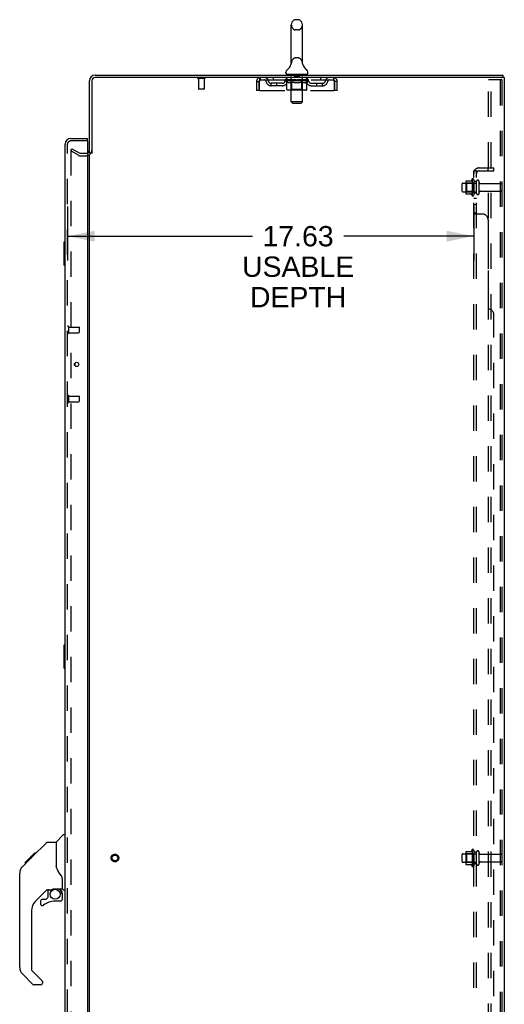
# Model space of a CAD drawing. Header units: inches. Extents: x 0 to 200, y 0 to 129.
# Tile 14 of 17: x 110 to 131, y 41 to 84. Entities that reach past the tile are written whole.
import ezdxf

# ---------------------------------------------------------------- set-up
doc = ezdxf.new("R2010")
doc.units = ezdxf.units.IN
doc.header["$LTSCALE"] = 11
doc.header["$MEASUREMENT"] = 0
doc.linetypes.add('HIDDEN', pattern=[0.2, 0.1, -0.1])
doc.layers.get('0').update_dxf_attribs({"linetype": 'CONTINUOUS'})
for name, color, linetype in [('DEFAULT_2', 8, 'HIDDEN'), ('DIMENSIONS', 7, 'CONTINUOUS'), ('DOOR_ASSEMBLY', 7, 'CONTINUOUS'), ('SUBPANEL', 7, 'CONTINUOUS')]:
    doc.layers.add(name, color=color, linetype=linetype)
doc.styles.get("Standard").update_dxf_attribs({"font": 'arial.ttf'})
doc.dimstyles.new('DIMSTYLE_1', dxfattribs={"dimtxt": 0.882353, "dimasz": 1.176471, "dimexe": 0.09, "dimexo": 0.07, "dimgap": 0.0375, "dimtad": 0, "dimtih": 1, "dimtoh": 1, "dimzin": 4, "dimdsep": 46, "dimtxsty": 'Standard', "dimblk": '_FILLED', "dimblk1": '_FILLED', "dimblk2": '_FILLED', "dimcen": 0.09, "dimadec": 3, "dimazin": 1, "dimtfac": 1, "dimtdec": 3, "dimtofl": 0, "dimtmove": 0, "dimatfit": 3, "dimldrblk": '_FILLED', "dimfxl": 0, "dimtolj": 1, "dimtzin": 4, "dimarcsym": 0})

# ---------------------------------------------------------------- blocks, each defined once
blk = doc.blocks.new('_FILLED')
at = {"color": 0, "linetype": 'ByBlock'}
blk.add_solid([(0, 0), (-1, 0.2), (-1, -0.2)], dxfattribs=at)
blk = doc.blocks.new('*D2')
at = {"layer": 'DIMENSIONS', "color": 2, "linetype": 'Continuous'}
for p, q in [((112.516, 76.096), (112.516, 73.741)), ((130.141, 76.096), (130.141, 73.741)), ((112.516, 74.8), (120.54, 74.8)), ((130.141, 74.8), (124.506, 74.8))]:
    blk.add_line(p, q, dxfattribs=at)
at = {"layer": 'DIMENSIONS', "color": 2, "linetype": 'Continuous', "xscale": 1.1764705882, "yscale": 1.1764705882, "zscale": 1.1764705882, "rotation": 180}
blk.add_blockref('_FILLED', (112.516, 74.8), dxfattribs=at)
at = {"layer": 'DIMENSIONS', "color": 2, "linetype": 'Continuous', "xscale": 1.1764705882, "yscale": 1.1764705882, "zscale": 1.1764705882}
blk.add_blockref('_FILLED', (130.141, 74.8), dxfattribs=at)
at = {"layer": 'DIMENSIONS', "color": 2, "linetype": 'Continuous', "insert": (122.523, 75.241), "char_height": 0.8824, "width": 4.85458, "attachment_point": 2, "line_spacing_factor": 0.9}
blk.add_mtext('17.63\\PUSABLE\\PDEPTH', dxfattribs=at)

msp = doc.modelspace()

# ---------------------------------------------------------------- linework, layer by layer
at = {"color": 7, "linetype": 'Continuous'}
for p, q in [((122.228, 82.317), (122.228, 83.98)), ((122.533, 84.203), (122.406, 84.203)), ((122.711, 82.317), (122.711, 83.98)), ((122.223, 82.273), (122.222, 82.272)), ((122.227, 82.289), (122.226, 82.288)), ((122.226, 82.289), (122.226, 82.288)), ((122.226, 82.288), (122.226, 82.287)), ((122.226, 82.287), (122.226, 82.286)), ((122.226, 82.287), (122.226, 82.286)), ((122.228, 82.296), (122.227, 82.295)), ((122.227, 82.296), (122.227, 82.295)), ((122.227, 82.295), (122.227, 82.294)), ((122.227, 82.295), (122.227, 82.294)), ((122.227, 82.294), (122.227, 82.293)), ((122.227, 82.293), (122.227, 82.293)), ((122.227, 82.293), (122.227, 82.292)), ((122.227, 82.292), (122.227, 82.291)), ((122.227, 82.292), (122.227, 82.291)), ((122.227, 82.291), (122.227, 82.29)), ((122.227, 82.291), (122.227, 82.29)), ((122.227, 82.29), (122.227, 82.289)), ((122.228, 82.312), (122.228, 82.317)), ((122.228, 82.312), (122.228, 82.311)), ((122.228, 82.312), (122.228, 82.31)), ((122.228, 82.311), (122.228, 82.31)), ((122.228, 82.31), (122.228, 82.31)), ((122.228, 82.31), (122.228, 82.309)), ((122.228, 82.309), (122.228, 82.308)), ((122.228, 82.309), (122.228, 82.308)), ((122.228, 82.308), (122.228, 82.307)), ((122.228, 82.308), (122.228, 82.307)), ((122.228, 82.307), (122.228, 82.306)), ((122.228, 82.306), (122.228, 82.305)), ((122.228, 82.305), (122.228, 82.304)), ((122.228, 82.305), (122.228, 82.304)), ((122.228, 82.304), (122.228, 82.303)), ((122.228, 82.303), (122.228, 82.302)), ((122.228, 82.303), (122.228, 82.302)), ((122.228, 82.302), (122.228, 82.301)), ((122.228, 82.301), (122.228, 82.3)), ((122.228, 82.301), (122.228, 82.3)), ((122.228, 82.3), (122.228, 82.299)), ((122.228, 82.299), (122.228, 82.299)), ((122.228, 82.299), (122.228, 82.298)), ((122.228, 82.298), (122.228, 82.297)), ((122.228, 82.298), (122.228, 82.297)), ((122.228, 82.297), (122.228, 82.296)), ((122.711, 82.317), (122.711, 82.312)), ((122.711, 82.311), (122.711, 82.312)), ((122.711, 82.312), (122.711, 82.312)), ((122.711, 82.305), (122.711, 82.306)), ((122.711, 82.306), (122.711, 82.306)), ((122.711, 82.304), (122.711, 82.305)), ((122.711, 82.303), (122.711, 82.304)), ((122.711, 82.304), (122.711, 82.304)), ((122.711, 82.302), (122.711, 82.303)), ((122.711, 82.303), (122.711, 82.303)), ((122.711, 82.301), (122.711, 82.302)), ((122.712, 82.3), (122.711, 82.301)), ((122.711, 82.301), (122.711, 82.301)), ((122.712, 82.3), (122.712, 82.3)), ((122.712, 82.299), (122.712, 82.3)), ((122.712, 82.298), (122.712, 82.299)), ((122.712, 82.298), (122.712, 82.299)), ((122.712, 82.297), (122.712, 82.298)), ((122.712, 82.296), (122.712, 82.297)), ((122.712, 82.295), (122.712, 82.296)), ((122.712, 82.296), (122.712, 82.296)), ((122.712, 82.294), (122.712, 82.295)), ((122.712, 82.293), (122.712, 82.294)), ((122.712, 82.293), (122.712, 82.294)), ((122.712, 82.292), (122.712, 82.293)), ((122.713, 82.291), (122.712, 82.292)), ((122.713, 82.29), (122.713, 82.291)), ((122.713, 82.29), (122.713, 82.291)), ((122.713, 82.289), (122.713, 82.29)), ((122.713, 82.288), (122.713, 82.289)), ((122.713, 82.287), (122.713, 82.288)), ((122.713, 82.286), (122.713, 82.287)), ((122.713, 82.287), (122.713, 82.287)), ((122.717, 82.272), (122.717, 82.273)), ((121.995, 81.885), (121.995, 81.922)), ((122.032, 81.825), (122.032, 81.795)), ((122.907, 81.825), (122.032, 81.825)), ((122.907, 81.825), (122.907, 81.795)), ((122.945, 81.885), (122.945, 81.922)), ((131.413, 81.691), (131.38, 81.691)), ((131.418, 81.691), (131.418, 81.795)), ((113.574, 78.399), (113.47, 78.399))]:
    msp.add_line(p, q, dxfattribs=at)
at = {"color": 3, "linetype": 'Continuous'}
for p, q in [((113.716, 81.795), (131.418, 81.795)), ((131.38, 81.691), (113.716, 81.691)), ((131.47, 81.691), (131.413, 81.691)), ((131.47, 81.691), (131.47, 13.899)), ((113.47, 78.399), (113.47, 81.548)), ((113.574, 81.548), (113.574, 78.387)), ((113.47, 17.243), (113.47, 78.347))]:
    msp.add_line(p, q, dxfattribs=at)
at = {"color": 7, "linetype": 'Continuous'}
for points in [[(122.711, 82.307), (122.711, 82.307), (122.711, 82.308), (122.711, 82.309), (122.711, 82.309), (122.711, 82.31), (122.711, 82.311), (122.711, 82.311)], [(122.711, 82.308), (122.711, 82.309), (122.711, 82.309), (122.711, 82.31), (122.711, 82.311), (122.711, 82.311)], [(122.711, 82.306), (122.711, 82.307), (122.711, 82.307)]]:
    msp.add_lwpolyline(points, dxfattribs=at)
for centre, radius, start, end in [((122.47, 83.98), 0.241, 123.1848, 180), ((122.406, 84.078), 0.125, 90, 123.1848), ((122.533, 84.078), 0.125, 56.8152, 90), ((122.47, 83.98), 0.241, 0, 56.8152), ((121.746, 82.423), 0.5, 306.7414, 344.6791), ((123.194, 82.423), 0.5, 195.3209, 233.2586), ((122.12, 81.922), 0.125, 126.7414, 180), ((122.055, 81.885), 0.06, 180, 270), ((122.885, 81.885), 0.06, 270, 360), ((122.82, 81.922), 0.125, 0, 53.2586)]:
    msp.add_arc(centre, radius, start, end, dxfattribs=at)
at = {"color": 3, "linetype": 'Continuous'}
for centre, radius, start, end in [((113.716, 81.548), 0.246, 90, 180), ((113.716, 81.548), 0.142, 90, 180), ((113.327, 78.541), 0.142, 296.4703, 360)]:
    msp.add_arc(centre, radius, start, end, dxfattribs=at)
at = {"layer": 'DEFAULT_2', "color": 8, "linetype": 'HIDDEN'}
for p, q in [((122.533, 83.758), (122.406, 83.758)), ((122.533, 82.54), (122.406, 82.54)), ((122.222, 82.272), (122.222, 82.272)), ((122.222, 82.272), (122.222, 82.272)), ((122.222, 82.272), (122.222, 82.272)), ((122.222, 82.272), (122.222, 82.272)), ((122.223, 82.273), (122.223, 82.273)), ((122.717, 82.272), (122.717, 82.272)), ((120.887, 81.587), (120.887, 81.691)), ((121.438, 81.691), (121.438, 81.587)), ((122.032, 81.587), (122.032, 81.691)), ((122.212, 81.825), (122.212, 81.795)), ((122.221, 80.635), (122.221, 81.795)), ((122.365, 81.815), (122.365, 81.735)), ((122.565, 81.725), (122.375, 81.725)), ((122.575, 81.815), (122.575, 81.735)), ((122.719, 80.635), (122.719, 81.795)), ((122.727, 81.825), (122.727, 81.795)), ((122.907, 81.587), (122.907, 81.691)), ((123.501, 81.691), (123.501, 81.587)), ((124.053, 81.691), (124.053, 81.587)), ((118.466, 81.648), (118.182, 81.648)), ((118.2, 81.648), (118.2, 81.201)), ((118.448, 81.648), (118.448, 81.201)), ((120.72, 81.524), (120.72, 81.128)), ((120.72, 81.524), (120.824, 81.524)), ((120.824, 81.524), (120.824, 81.128)), ((120.854, 81.128), (120.854, 81.524)), ((120.887, 81.587), (124.053, 81.587)), ((121.355, 81.336), (121.355, 81.44)), ((121.838, 81.44), (121.355, 81.44)), ((121.838, 81.336), (121.355, 81.336)), ((121.605, 81.336), (121.605, 81.44)), ((121.964, 81.581), (121.964, 81.585)), ((122.061, 81.584), (121.964, 81.585)), ((121.964, 81.549), (121.964, 81.581)), ((121.964, 81.581), (122.208, 81.581)), ((122.041, 81.495), (121.964, 81.549)), ((122.976, 81.549), (121.964, 81.549)), ((121.971, 81.581), (121.971, 81.587)), ((121.978, 81.579), (121.978, 81.581)), ((121.978, 81.579), (122.961, 81.579)), ((121.985, 81.579), (121.985, 81.581)), ((121.986, 81.579), (121.986, 81.581)), ((121.994, 81.581), (121.994, 81.587)), ((122.007, 81.579), (122.007, 81.581)), ((122.009, 81.579), (122.009, 81.581)), ((122.031, 81.581), (122.031, 81.587)), ((122.041, 81.17), (122.041, 81.495)), ((122.041, 81.495), (122.053, 81.487)), ((122.043, 81.579), (122.043, 81.581)), ((122.045, 81.579), (122.045, 81.581)), ((122.065, 81.48), (122.053, 81.487)), ((122.061, 81.581), (122.061, 81.584)), ((122.076, 81.473), (122.065, 81.48)), ((122.088, 81.468), (122.076, 81.474)), ((122.082, 81.581), (122.082, 81.587)), ((122.083, 81.579), (122.083, 81.581)), ((122.084, 81.579), (122.084, 81.581)), ((122.086, 81.579), (122.086, 81.581)), ((122.099, 81.464), (122.088, 81.468)), ((122.092, 81.579), (122.092, 81.581)), ((122.092, 81.579), (122.092, 81.581)), ((122.095, 81.579), (122.095, 81.581)), ((122.097, 81.579), (122.097, 81.582)), ((122.111, 81.46), (122.099, 81.464)), ((122.101, 81.579), (122.101, 81.581)), ((122.186, 81.46), (122.111, 81.46)), ((122.112, 81.579), (122.112, 81.581)), ((122.127, 81.579), (122.127, 81.583)), ((122.127, 81.579), (122.127, 81.581)), ((122.143, 81.579), (122.143, 81.581)), ((122.143, 81.579), (122.143, 81.581)), ((122.144, 81.581), (122.144, 81.587)), ((122.152, 81.579), (122.152, 81.581)), ((122.155, 81.579), (122.155, 81.581)), ((122.163, 81.579), (122.163, 81.581)), ((122.172, 81.579), (122.172, 81.584)), ((122.184, 81.579), (122.184, 81.581)), ((122.186, 81.46), (122.197, 81.464)), ((122.187, 81.579), (122.187, 81.581)), ((122.208, 81.468), (122.197, 81.464)), ((122.208, 81.579), (122.208, 81.581)), ((122.22, 81.473), (122.208, 81.468)), ((122.262, 81.581), (122.212, 81.581)), ((122.217, 81.581), (122.217, 81.587)), ((122.22, 81.172), (122.22, 81.547)), ((122.231, 81.48), (122.22, 81.473)), ((122.222, 81.579), (122.222, 81.581)), ((122.226, 81.579), (122.226, 81.581)), ((122.231, 81.579), (122.231, 81.585)), ((122.243, 81.487), (122.231, 81.48)), ((122.234, 81.579), (122.234, 81.581)), ((122.243, 81.579), (122.243, 81.581)), ((122.255, 81.495), (122.243, 81.487)), ((122.255, 81.17), (122.255, 81.495)), ((122.255, 81.495), (122.278, 81.487)), ((122.262, 81.579), (122.262, 81.581)), ((122.322, 81.581), (122.275, 81.581)), ((122.301, 81.48), (122.278, 81.487)), ((122.291, 81.579), (122.291, 81.581)), ((122.297, 81.581), (122.297, 81.587)), ((122.3, 81.579), (122.3, 81.581)), ((122.301, 81.579), (122.301, 81.586)), ((122.324, 81.474), (122.301, 81.48)), ((122.304, 81.579), (122.304, 81.581)), ((122.31, 81.579), (122.31, 81.581)), ((122.322, 81.579), (122.322, 81.581)), ((122.346, 81.468), (122.323, 81.474)), ((122.386, 81.581), (122.343, 81.581)), ((122.368, 81.464), (122.346, 81.468)), ((122.353, 81.579), (122.353, 81.581)), ((122.391, 81.46), (122.368, 81.464)), ((122.378, 81.581), (122.47, 81.587)), ((122.382, 81.581), (122.382, 81.587)), ((122.382, 81.586), (122.382, 81.587)), ((122.382, 81.581), (122.382, 81.586)), ((122.382, 81.579), (122.382, 81.581)), ((122.385, 81.579), (122.385, 81.581)), ((122.386, 81.579), (122.386, 81.581)), ((122.386, 81.579), (122.386, 81.581)), ((122.549, 81.46), (122.391, 81.46)), ((122.453, 81.581), (122.415, 81.581)), ((122.419, 81.579), (122.419, 81.581)), ((122.453, 81.579), (122.453, 81.581)), ((122.468, 81.581), (122.468, 81.581)), ((122.468, 81.579), (122.468, 81.581)), ((122.468, 81.579), (122.468, 81.581)), ((122.47, 81.581), (122.47, 81.587)), ((122.47, 81.587), (122.561, 81.581)), ((122.472, 81.579), (122.472, 81.581)), ((122.472, 81.579), (122.472, 81.581)), ((122.472, 81.581), (122.472, 81.581)), ((122.486, 81.579), (122.486, 81.581)), ((122.486, 81.581), (122.525, 81.581)), ((122.52, 81.579), (122.52, 81.581)), ((122.549, 81.46), (122.571, 81.464)), ((122.553, 81.579), (122.553, 81.581)), ((122.553, 81.579), (122.553, 81.581)), ((122.553, 81.581), (122.597, 81.581)), ((122.554, 81.579), (122.554, 81.581)), ((122.557, 81.586), (122.558, 81.587)), ((122.557, 81.581), (122.557, 81.586)), ((122.557, 81.579), (122.557, 81.581)), ((122.558, 81.581), (122.558, 81.587)), ((122.593, 81.468), (122.571, 81.464)), ((122.586, 81.579), (122.586, 81.581)), ((122.615, 81.473), (122.593, 81.468)), ((122.637, 81.479), (122.615, 81.473)), ((122.618, 81.579), (122.618, 81.581)), ((122.618, 81.581), (122.665, 81.581)), ((122.63, 81.579), (122.63, 81.581)), ((122.636, 81.579), (122.636, 81.581)), ((122.66, 81.486), (122.637, 81.479)), ((122.638, 81.579), (122.638, 81.586)), ((122.64, 81.579), (122.64, 81.581)), ((122.643, 81.581), (122.643, 81.587)), ((122.649, 81.579), (122.649, 81.581)), ((122.683, 81.494), (122.66, 81.486)), ((122.677, 81.579), (122.677, 81.581)), ((122.677, 81.581), (122.727, 81.581)), ((122.683, 81.17), (122.683, 81.494)), ((122.683, 81.494), (122.694, 81.486)), ((122.705, 81.479), (122.694, 81.486)), ((122.697, 81.579), (122.697, 81.581)), ((122.716, 81.473), (122.705, 81.48)), ((122.706, 81.579), (122.706, 81.581)), ((122.709, 81.579), (122.709, 81.585)), ((122.714, 81.579), (122.714, 81.581)), ((122.727, 81.468), (122.716, 81.474)), ((122.717, 81.579), (122.717, 81.581)), ((122.72, 81.172), (122.72, 81.547)), ((122.723, 81.581), (122.723, 81.587)), ((122.738, 81.464), (122.727, 81.468)), ((122.731, 81.579), (122.731, 81.581)), ((122.731, 81.581), (122.892, 81.581)), ((122.748, 81.46), (122.738, 81.464)), ((122.831, 81.46), (122.748, 81.46)), ((122.753, 81.579), (122.753, 81.581)), ((122.755, 81.579), (122.755, 81.581)), ((122.768, 81.579), (122.768, 81.584)), ((122.777, 81.579), (122.777, 81.581)), ((122.784, 81.579), (122.784, 81.581)), ((122.787, 81.579), (122.787, 81.581)), ((122.795, 81.581), (122.795, 81.587)), ((122.796, 81.579), (122.796, 81.581)), ((122.796, 81.579), (122.796, 81.581)), ((122.813, 81.579), (122.813, 81.583)), ((122.813, 81.579), (122.813, 81.581)), ((122.827, 81.579), (122.827, 81.581)), ((122.831, 81.46), (122.842, 81.464)), ((122.839, 81.579), (122.839, 81.581)), ((122.842, 81.579), (122.842, 81.582)), ((122.853, 81.468), (122.842, 81.464)), ((122.845, 81.579), (122.845, 81.581)), ((122.848, 81.579), (122.848, 81.581)), ((122.848, 81.579), (122.848, 81.581)), ((122.853, 81.579), (122.853, 81.581)), ((122.864, 81.473), (122.853, 81.468)), ((122.856, 81.579), (122.856, 81.581)), ((122.856, 81.579), (122.856, 81.581)), ((122.857, 81.581), (122.857, 81.587)), ((122.874, 81.479), (122.863, 81.473)), ((122.885, 81.486), (122.874, 81.479)), ((122.897, 81.494), (122.885, 81.486)), ((122.894, 81.579), (122.894, 81.581)), ((122.897, 81.579), (122.897, 81.581)), ((122.897, 81.494), (122.976, 81.549)), ((122.897, 81.17), (122.897, 81.494)), ((122.908, 81.581), (122.908, 81.587)), ((122.931, 81.579), (122.931, 81.581)), ((122.932, 81.579), (122.932, 81.581)), ((122.945, 81.581), (122.945, 81.587)), ((122.953, 81.579), (122.953, 81.581)), ((122.954, 81.579), (122.954, 81.581)), ((122.961, 81.579), (122.961, 81.581)), ((122.968, 81.581), (122.968, 81.587)), ((122.976, 81.549), (122.976, 81.587)), ((123.101, 81.44), (123.584, 81.44)), ((123.101, 81.336), (123.584, 81.336)), ((123.334, 81.336), (123.334, 81.44)), ((123.584, 81.336), (123.584, 81.44)), ((124.086, 81.524), (124.086, 81.128)), ((124.116, 81.128), (124.116, 81.524)), ((124.22, 81.524), (124.116, 81.524)), ((124.22, 81.128), (124.22, 81.524)), ((130.79, 13.982), (130.79, 81.607)), ((130.79, 81.607), (131.271, 81.607)), ((130.894, 13.982), (130.894, 81.607)), ((131.271, 81.607), (131.345, 81.607)), ((131.292, 81.577), (131.292, 14.012)), ((131.366, 81.577), (131.366, 14.012)), ((118.438, 81.191), (118.21, 81.191)), ((120.824, 81.128), (120.72, 81.128)), ((120.854, 81.128), (124.086, 81.128)), ((122.862, 81.14), (122.075, 81.14)), ((122.22, 81.172), (122.188, 81.14)), ((122.72, 81.172), (122.22, 81.172)), ((122.666, 81.14), (122.668, 81.14)), ((122.672, 81.142), (122.674, 81.144)), ((122.674, 81.144), (122.675, 81.146)), ((122.72, 81.172), (122.752, 81.14)), ((124.22, 81.128), (124.116, 81.128)), ((122.281, 80.575), (122.221, 80.635)), ((122.719, 80.635), (122.221, 80.635)), ((122.281, 80.575), (122.659, 80.575)), ((122.659, 80.575), (122.719, 80.635)), ((112.709, 78.599), (112.657, 78.509)), ((112.657, 78.529), (112.657, 17.06)), ((112.997, 78.313), (112.657, 78.509)), ((112.709, 78.599), (113.049, 78.403)), ((113.065, 78.399), (113.327, 78.399)), ((113.065, 78.295), (113.327, 78.295)), ((129.641, 76.762), (129.641, 77.077)), ((129.671, 77.107), (130.266, 77.107)), ((129.805, 77.175), (129.805, 76.664)), ((129.825, 77.103), (129.805, 77.123)), ((129.815, 77.197), (130.043, 77.197)), ((129.825, 77.103), (129.825, 76.736)), ((130.121, 77.103), (129.825, 77.103)), ((130.071, 77.275), (130.071, 76.564)), ((130.121, 77.103), (130.141, 77.123)), ((130.121, 77.103), (130.121, 76.736)), ((130.141, 77.254), (130.141, 76.585)), ((130.266, 76.662), (130.266, 77.177)), ((130.376, 76.662), (130.376, 77.177)), ((130.438, 77.085), (131.336, 77.085)), ((129.671, 76.732), (130.266, 76.732)), ((129.825, 76.736), (129.805, 76.716)), ((129.815, 76.642), (130.043, 76.642)), ((130.121, 76.736), (129.825, 76.736)), ((130.121, 76.736), (130.141, 76.716)), ((130.438, 76.755), (131.336, 76.755)), ((129.641, 47.637), (129.641, 47.952)), ((129.671, 47.982), (130.266, 47.982)), ((129.805, 48.05), (129.805, 47.539)), ((129.825, 47.978), (129.805, 47.998)), ((129.815, 48.072), (130.043, 48.072)), ((130.121, 47.978), (129.825, 47.978)), ((129.825, 47.978), (129.825, 47.611)), ((130.071, 48.15), (130.071, 47.439)), ((130.121, 47.978), (130.141, 47.998)), ((130.121, 47.978), (130.121, 47.611)), ((130.141, 48.129), (130.141, 47.46)), ((130.266, 47.537), (130.266, 48.052)), ((130.376, 47.537), (130.376, 48.052)), ((130.438, 47.96), (131.336, 47.96)), ((129.671, 47.607), (130.266, 47.607)), ((129.825, 47.611), (129.805, 47.591)), ((129.815, 47.517), (130.043, 47.517)), ((130.121, 47.611), (129.825, 47.611)), ((130.121, 47.611), (130.141, 47.591)), ((130.438, 47.63), (131.336, 47.63))]:
    msp.add_line(p, q, dxfattribs=at)
for points in [[(120.854, 81.524), (120.856, 81.542), (120.858, 81.561), (120.861, 81.579), (120.863, 81.596), (120.866, 81.612), (120.868, 81.628), (120.87, 81.642), (120.873, 81.654), (120.875, 81.665), (120.877, 81.674), (120.88, 81.681), (120.882, 81.686), (120.884, 81.689), (120.887, 81.691)], [(124.053, 81.691), (124.055, 81.689), (124.057, 81.686), (124.06, 81.681), (124.062, 81.674), (124.065, 81.665), (124.067, 81.654), (124.069, 81.642), (124.072, 81.628), (124.074, 81.612), (124.076, 81.596), (124.079, 81.579), (124.081, 81.561), (124.083, 81.542), (124.086, 81.524)], [(120.854, 81.524), (120.856, 81.531), (120.858, 81.538), (120.861, 81.544), (120.863, 81.551), (120.866, 81.557), (120.868, 81.563), (120.87, 81.568), (120.873, 81.573), (120.875, 81.577), (120.877, 81.58), (120.88, 81.583), (120.882, 81.585), (120.884, 81.586), (120.887, 81.587)], [(124.053, 81.587), (124.055, 81.586), (124.057, 81.585), (124.06, 81.583), (124.062, 81.58), (124.065, 81.577), (124.067, 81.573), (124.069, 81.568), (124.072, 81.563), (124.074, 81.557), (124.076, 81.551), (124.079, 81.544), (124.081, 81.538), (124.083, 81.531), (124.086, 81.524)], [(131.286, 81.598), (131.282, 81.603), (131.277, 81.606), (131.271, 81.607)], [(131.286, 81.598), (131.289, 81.592), (131.291, 81.585), (131.292, 81.577)], [(131.359, 81.598), (131.355, 81.603), (131.35, 81.606), (131.345, 81.607)], [(131.359, 81.598), (131.363, 81.592), (131.365, 81.585), (131.366, 81.577)], [(122.075, 81.14), (122.071, 81.14), (122.067, 81.141), (122.063, 81.142), (122.059, 81.144), (122.055, 81.146), (122.052, 81.148), (122.049, 81.151), (122.046, 81.154), (122.044, 81.158), (122.042, 81.161), (122.041, 81.166), (122.041, 81.17)], [(122.272, 81.14), (122.27, 81.14), (122.268, 81.141), (122.266, 81.142), (122.264, 81.144), (122.262, 81.146), (122.26, 81.148), (122.259, 81.151), (122.257, 81.154), (122.256, 81.158), (122.256, 81.161), (122.255, 81.166), (122.255, 81.17)], [(122.668, 81.14), (122.67, 81.141), (122.672, 81.142)], [(122.675, 81.146), (122.677, 81.148), (122.679, 81.151), (122.68, 81.154), (122.681, 81.158)], [(122.677, 81.148), (122.679, 81.151), (122.68, 81.154)], [(122.681, 81.158), (122.682, 81.161), (122.682, 81.166), (122.683, 81.17)], [(122.682, 81.161), (122.682, 81.166), (122.683, 81.17)], [(122.862, 81.14), (122.866, 81.14), (122.871, 81.141), (122.875, 81.142), (122.878, 81.144), (122.882, 81.146), (122.886, 81.148), (122.889, 81.151), (122.891, 81.154), (122.894, 81.158), (122.895, 81.161), (122.896, 81.166), (122.897, 81.17)], [(112.675, 78.549), (112.673, 78.549), (112.671, 78.548), (112.669, 78.548), (112.667, 78.547), (112.665, 78.546), (112.664, 78.545), (112.662, 78.543), (112.661, 78.542), (112.66, 78.54), (112.659, 78.538), (112.658, 78.536), (112.658, 78.533), (112.657, 78.531), (112.657, 78.529)], [(112.682, 78.547), (112.68, 78.548), (112.679, 78.548), (112.677, 78.549), (112.675, 78.549), (112.675, 78.549)]]:
    msp.add_lwpolyline(points, dxfattribs=at)
for radius in [0.164, 0.124]:
    msp.add_circle((114.574, 47.795), radius, dxfattribs=at)
for centre, radius, start, end in [((122.47, 83.98), 0.241, 180, 236.8152), ((122.47, 83.98), 0.241, 303.1848, 360), ((122.406, 83.883), 0.125, 236.8152, 270), ((122.533, 83.883), 0.125, 270, 303.1848), ((122.406, 82.415), 0.125, 90, 123.1848), ((122.533, 82.415), 0.125, 56.8152, 90), ((122.47, 82.317), 0.241, 123.1848, 180), ((122.47, 82.317), 0.241, 0, 56.8152), ((118.182, 81.669), 0.0215, 90, 270), ((118.466, 81.669), 0.0215, 270, 90), ((120.887, 81.524), 0.167, 90, 180), ((121.066, 81.524), 0.167, 8.0716, 90), ((122.127, 81.524), 0.167, 90, 171.9284), ((122.191, 81.795), 0.03, 0, 90), ((122.355, 81.815), 0.01, 0, 90), ((122.375, 81.735), 0.01, 180, 270), ((122.565, 81.735), 0.01, 270, 360), ((122.585, 81.815), 0.01, 90, 180), ((122.749, 81.795), 0.03, 90, 180), ((122.812, 81.524), 0.167, 8.0716, 90), ((123.873, 81.524), 0.167, 90, 171.9284), ((124.053, 81.524), 0.167, 0, 90), ((120.887, 81.524), 0.063, 90, 180), ((121.066, 81.524), 0.0625, 7.9863, 90), ((121.355, 81.565), 0.229, 187.9863, 270), ((121.355, 81.565), 0.125, 188.0716, 270), ((121.838, 81.565), 0.125, 270, 351.9284), ((121.838, 81.565), 0.229, 270, 352.0137), ((122.127, 81.524), 0.0625, 90, 172.0137), ((122.188, 81.547), 0.0318, 0, 90), ((122.752, 81.547), 0.0318, 90, 180), ((122.813, 81.524), 0.0625, 7.9863, 90), ((123.101, 81.565), 0.229, 187.9863, 270), ((123.101, 81.565), 0.125, 188.0716, 270), ((123.584, 81.565), 0.125, 270, 351.9284), ((123.584, 81.565), 0.229, 270, 352.0137), ((123.873, 81.524), 0.0625, 90, 172.0137), ((124.053, 81.524), 0.063, 0, 90), ((118.21, 81.201), 0.01, 180, 270), ((118.438, 81.201), 0.01, 270, 360), ((113.065, 78.432), 0.137, 240, 270), ((113.065, 78.432), 0.033, 240, 270), ((113.327, 78.541), 0.246, 270, 360), ((113.327, 78.541), 0.142, 270, 296.4703), ((129.671, 77.077), 0.03, 90, 180), ((129.815, 77.187), 0.01, 90, 174.8062), ((129.946, 77.175), 0.141, 174.7919, 180), ((130.024, 77.207), 0.01, 270, 336.0321), ((130.671, 76.92), 0.698, 149.3369, 156.0321), ((130.102, 77.254), 0.0384, 0, 145.5503), ((130.321, 77.177), 0.055, 360, 180), ((130.438, 77.147), 0.0625, 180, 270), ((131.336, 77.055), 0.03, 360, 90), ((129.671, 76.762), 0.03, 180, 270), ((129.946, 76.664), 0.141, 180, 185.2081), ((129.815, 76.652), 0.01, 185.1938, 270), ((130.024, 76.632), 0.01, 23.9679, 90), ((130.671, 76.92), 0.698, 203.9679, 210.6631), ((130.102, 76.585), 0.0384, 214.4497, 360), ((130.321, 76.662), 0.055, 180, 0), ((130.438, 76.692), 0.0625, 90, 180), ((131.336, 76.785), 0.03, 270, 0), ((129.671, 47.952), 0.03, 90, 180), ((129.815, 48.062), 0.01, 90, 174.8062), ((129.946, 48.05), 0.141, 174.7919, 180), ((130.024, 48.082), 0.01, 270, 336.0321), ((130.671, 47.795), 0.698, 149.3369, 156.0321), ((130.102, 48.129), 0.0384, 0, 145.5503), ((130.321, 48.052), 0.055, 360, 180), ((130.438, 48.022), 0.0625, 180, 270), ((131.336, 47.93), 0.03, 360, 90), ((129.671, 47.637), 0.03, 180, 270), ((129.946, 47.539), 0.141, 180, 185.2081), ((129.815, 47.527), 0.01, 185.1938, 270), ((130.024, 47.507), 0.01, 23.9679, 90), ((130.671, 47.795), 0.698, 203.9679, 210.6631), ((130.321, 47.537), 0.055, 180, 0), ((130.438, 47.567), 0.0625, 90, 180), ((131.336, 47.66), 0.03, 270, 0), ((130.102, 47.46), 0.0384, 214.4497, 360)]:
    msp.add_arc(centre, radius, start, end, dxfattribs=at)
for centre, major_axis, ratio, start_param, end_param in [((122.47, 81.587), (0.506, 0.005), 0.05963, 9.249616, 9.431313), ((122.47, 81.587), (0.506, 0), 0.060556, -3.083241, -2.96706), ((121.928, 81.577), (0.158, 0.002), 0.05963, 0.25549, 1.295341), ((122.47, 81.587), (0.506, 0.011), 0.05688, 2.791345, 2.965878), ((121.983, 81.577), (0.158, -0.002), 0.05963, 0.605815, 1.645666), ((122.47, 81.587), (0.506, -0.005), 0.05963, -2.96643, -2.791898), ((121.928, 81.572), (0.158, 0.003), 0.05688, 1.20151, 1.294789), ((121.983, 81.572), (0.158, 0), 0.060556, 1.551758, 1.645036), ((121.984, 81.573), (0.131, 0.001), 0.05963, 1.065228, 1.614276), ((121.948, 81.572), (0.158, 0.002), 0.05963, 1.170259, 1.376596), ((121.968, 81.573), (0.131, 0.003), 0.05688, 0.890143, 1.43919), ((122.014, 81.573), (0.131, 0), 0.060556, 1.240391, 1.789438), ((121.925, 81.577), (0.158, 0.003), 0.05688, 0.080405, 1.120256), ((122.47, 81.587), (0.506, 0.015), 0.052395, 2.616403, 2.790936), ((122.033, 81.577), (0.158, -0.003), 0.05688, 0.7809, 1.820751), ((122.47, 81.587), (0.506, -0.011), 0.05688, -2.791345, -2.616812), ((121.925, 81.572), (0.158, 0.005), 0.052395, 1.026568, 1.119847), ((122.033, 81.572), (0.158, -0.002), 0.05963, 1.72692, 1.820198), ((121.968, 81.573), (0.131, 0.004), 0.052395, 0.715201, 1.264248), ((122.059, 81.573), (0.131, -0.001), 0.05963, 1.415553, 1.9646), ((122.47, 81.587), (0.506, 0.02), 0.046319, 2.441654, 2.616187), ((122.096, 81.577), (0.158, -0.005), 0.052395, 0.955842, 1.995693), ((121.939, 81.577), (0.158, 0.005), 0.052395, -0.094537, 0.945314), ((122.47, 81.587), (0.506, -0.015), 0.052395, -2.616403, -2.44187), ((121.939, 81.572), (0.158, 0.006), 0.046319, 0.851819, 0.945098), ((122.096, 81.572), (0.158, -0.003), 0.05688, 1.902006, 1.995284), ((121.982, 81.573), (0.131, 0.005), 0.046319, 0.540452, 1.089499), ((122.116, 81.573), (0.131, -0.003), 0.05688, 1.590638, 2.139686), ((121.948, 81.577), (0.158, 0), 0.060556, 0.430652, 0.777569), ((122.47, 81.587), (0.506, 0.024), 0.038841, 2.267123, 2.441656), ((122.171, 81.577), (0.158, -0.006), 0.046319, 1.130591, 2.170442), ((121.968, 81.577), (0.158, 0.006), 0.046319, -0.269286, 0.770565), ((122.47, 81.587), (0.506, -0.02), 0.046319, -2.441654, -2.267121), ((121.968, 81.572), (0.158, 0.007), 0.038841, 0.677289, 0.770567), ((122.171, 81.572), (0.158, -0.005), 0.052395, 2.076947, 2.170226), ((122.012, 81.573), (0.131, 0.006), 0.038841, 0.365921, 0.914969), ((122.183, 81.573), (0.131, -0.004), 0.052395, 1.76558, 2.314627), ((122.47, 81.587), (0.506, 0.027), 0.030195, 2.09281, 2.267343), ((122.255, 81.577), (0.158, -0.007), 0.038841, 1.305122, 2.344973), ((122.013, 81.577), (0.158, 0.007), 0.038841, -0.443817, 0.596034), ((122.47, 81.587), (0.506, -0.024), 0.038841, -2.267123, -2.092591), ((122.013, 81.572), (0.158, 0.008), 0.030195, 0.502975, 0.596254), ((122.255, 81.572), (0.158, -0.006), 0.046319, 2.251696, 2.344975), ((122.055, 81.573), (0.131, 0.007), 0.030195, 0.191608, 0.740655), ((122.26, 81.573), (0.131, -0.005), 0.046319, 1.940329, 2.489376), ((122.072, 81.577), (0.158, 0.008), 0.030195, -0.61813, 0.421721), ((122.47, 81.587), (0.506, 0.029), 0.020645, 1.918687, 2.09322), ((122.345, 81.577), (0.158, -0.008), 0.030195, 1.479435, 2.519286), ((122.47, 81.587), (0.506, -0.027), 0.030195, -2.09281, -1.918277), ((122.072, 81.572), (0.158, 0.009), 0.020645, 0.328852, 0.422131), ((122.345, 81.572), (0.158, -0.007), 0.038841, 2.426227, 2.519505), ((122.111, 81.573), (0.131, 0.007), 0.020645, 0.017485, 0.566532), ((122.342, 81.573), (0.131, -0.006), 0.038841, 2.11486, 2.663907), ((122.143, 81.577), (0.158, 0.009), 0.020645, -0.792253, 0.247598), ((122.47, 81.587), (0.506, 0.03), 0.010478, 1.744704, 1.919237), ((122.439, 81.577), (0.158, -0.009), 0.020645, 1.653558, 2.693409), ((122.47, 81.587), (0.506, -0.029), 0.020645, -1.918687, -1.744154), ((122.143, 81.572), (0.158, 0.009), 0.010478, 0.154869, 0.248148), ((122.439, 81.572), (0.158, -0.008), 0.030195, 2.60054, 2.693819), ((122.178, 81.573), (0.131, 0.008), 0.010478, 6.126688, 6.675735), ((122.429, 81.573), (0.131, -0.007), 0.030195, 2.289173, 2.83822), ((122.224, 81.577), (0.158, 0.009), 0.010478, -0.966236, -0.000846), ((122.534, 81.577), (0.158, -0.009), 0.010478, 1.827541, 2.867392), ((122.47, 81.587), (0.506, -0.03), 0.010478, -1.744704, -1.570171), ((122.534, 81.572), (0.158, -0.009), 0.020645, 2.774664, 2.867942), ((122.517, 81.573), (0.131, -0.007), 0.020645, 2.463296, 3.012344), ((122.405, 81.577), (0.158, 0.009), 0.010478, 0.274201, 1.314052), ((122.336, 81.573), (0.131, 0.008), 0.010478, -0.000483, 0.504314), ((122.312, 81.572), (0.158, 0.009), 0.010478, 0.099668, 0.192946), ((122.47, 81.587), (0.506, 0.03), 0.010478, -1.571421, -1.396888), ((122.627, 81.572), (0.158, -0.009), 0.010478, 2.948646, 3.041925), ((122.603, 81.573), (0.131, -0.008), 0.010478, 2.637279, 3.142076), ((122.5, 81.577), (0.158, 0.009), 0.020645, 0.448184, 1.488034), ((122.423, 81.573), (0.131, 0.007), 0.020645, 0.129249, 0.678296), ((122.405, 81.572), (0.158, 0.009), 0.020645, 0.273651, 0.366929), ((122.716, 81.577), (0.158, -0.009), 0.010478, -3.140747, -2.175357), ((122.47, 81.587), (0.506, 0.029), 0.020645, -1.397439, -1.222906), ((122.47, 81.587), (0.506, -0.03), 0.010478, 1.222355, 1.396888), ((122.594, 81.577), (0.158, 0.008), 0.030195, 0.622307, 1.662158), ((122.511, 81.573), (0.131, 0.007), 0.030195, 0.303372, 0.852419), ((122.761, 81.573), (0.131, -0.008), 0.010478, 2.749043, 3.29809), ((122.796, 81.577), (0.158, -0.009), 0.020645, 2.893995, 3.933846), ((122.5, 81.572), (0.158, 0.008), 0.030195, 0.447774, 0.541052), ((122.796, 81.572), (0.158, -0.009), 0.010478, 2.893445, 2.986723), ((122.47, 81.587), (0.506, 0.027), 0.030195, -1.223315, -1.048783), ((122.47, 81.587), (0.506, -0.029), 0.020645, 1.048373, 1.222906), ((122.685, 81.577), (0.158, 0.007), 0.038841, 0.79662, 1.836471), ((122.597, 81.573), (0.131, 0.006), 0.038841, 0.477686, 1.026733), ((122.828, 81.573), (0.131, -0.007), 0.020645, 2.57506, 3.124108), ((122.867, 81.577), (0.158, -0.008), 0.030195, 2.719872, 3.759723), ((122.768, 81.577), (0.158, 0.006), 0.046319, 0.971151, 2.011002), ((122.594, 81.572), (0.158, 0.007), 0.038841, 0.622087, 0.715366), ((122.867, 81.572), (0.158, -0.009), 0.020645, 2.719462, 2.812741), ((122.47, 81.587), (0.506, 0.024), 0.038841, -1.049002, -0.874469), ((122.47, 81.587), (0.506, -0.027), 0.030195, 0.87425, 1.048783), ((122.68, 81.573), (0.131, 0.005), 0.046319, 0.652216, 1.201263), ((122.843, 81.577), (0.158, 0.005), 0.052395, 1.1459, 2.185751), ((122.884, 81.573), (0.131, -0.007), 0.030195, 2.400937, 2.949985), ((122.926, 81.577), (0.158, -0.007), 0.038841, 2.545558, 3.585409), ((122.756, 81.573), (0.131, 0.004), 0.052395, 0.826965, 1.376012), ((122.685, 81.572), (0.158, 0.006), 0.046319, 0.796618, 0.889896), ((122.926, 81.572), (0.158, -0.008), 0.030195, 2.545339, 2.638617), ((122.906, 81.577), (0.158, 0.003), 0.05688, 1.320842, 2.360692), ((122.47, 81.587), (0.506, 0.02), 0.046319, -0.874471, -0.699939), ((122.47, 81.587), (0.506, -0.024), 0.038841, 0.699936, 0.874469), ((122.971, 81.577), (0.158, -0.006), 0.046319, 2.371028, 3.410879), ((122.928, 81.573), (0.131, -0.006), 0.038841, 2.226624, 2.775671), ((122.956, 81.577), (0.158, 0.002), 0.05963, 1.495927, 2.535778), ((122.824, 81.573), (0.131, 0.003), 0.05688, 1.001907, 1.550954), ((123.001, 81.577), (0.158, -0.005), 0.052395, 2.196279, 3.23613), ((122.957, 81.573), (0.131, -0.005), 0.046319, 2.052093, 2.601141), ((122.768, 81.572), (0.158, 0.005), 0.052395, 0.971367, 1.064645), ((122.992, 81.577), (0.158, 0), 0.060556, 1.671089, 2.71094), ((122.971, 81.572), (0.158, -0.007), 0.038841, 2.371026, 2.464304), ((123.014, 81.577), (0.158, -0.003), 0.05688, 2.021337, 3.061188), ((122.47, 81.587), (0.506, 0.015), 0.052395, -0.699723, -0.52519), ((122.47, 81.587), (0.506, -0.02), 0.046319, 0.525406, 0.699939), ((123.011, 81.577), (0.158, -0.002), 0.05963, 1.846251, 2.886102), ((122.881, 81.573), (0.131, 0.001), 0.05963, 1.176993, 1.72604), ((122.972, 81.573), (0.131, -0.004), 0.052395, 1.877344, 2.426392), ((122.925, 81.573), (0.131, 0), 0.060556, 1.352155, 1.901202), ((122.971, 81.573), (0.131, -0.003), 0.05688, 1.702402, 2.25145), ((122.956, 81.573), (0.131, -0.001), 0.05963, 1.527317, 2.076364), ((122.843, 81.572), (0.158, 0.003), 0.05688, 1.146309, 1.239587), ((123.001, 81.572), (0.158, -0.006), 0.046319, 2.196495, 2.289773), ((122.47, 81.587), (0.506, 0.011), 0.05688, -0.524781, -0.350248), ((122.47, 81.587), (0.506, -0.015), 0.052395, 0.350657, 0.52519), ((122.906, 81.572), (0.158, 0.002), 0.05963, 1.321394, 1.414673), ((123.014, 81.572), (0.158, -0.005), 0.052395, 2.021746, 2.115024), ((122.47, 81.587), (0.506, 0.005), 0.05963, -0.349695, -0.175162), ((122.47, 81.587), (0.506, -0.011), 0.05688, 0.175715, 0.350248), ((122.956, 81.572), (0.158, 0), 0.060556, 1.496556, 1.589835), ((123.011, 81.572), (0.158, -0.003), 0.05688, 1.846804, 1.940083), ((122.992, 81.572), (0.158, -0.002), 0.05963, 1.671719, 1.764997), ((122.47, 81.587), (0.506, 0), 0.060556, -0.174533, 0), ((122.47, 81.587), (0.506, -0.005), 0.05963, 0.000629, 0.175162)]:
    msp.add_ellipse(centre, major_axis=major_axis, ratio=ratio, start_param=start_param, end_param=end_param, dxfattribs=at)
at = {"layer": 'DOOR_ASSEMBLY', "color": 3, "linetype": 'Continuous'}
for p, q in [((112.412, 16.791), (112.412, 78.798)), ((112.658, 79.045), (113.391, 79.045)), ((113.391, 78.921), (113.391, 16.669))]:
    msp.add_line(p, q, dxfattribs=at)
at = {"layer": 'DOOR_ASSEMBLY', "color": 8, "linetype": 'HIDDEN'}
for p, q in [((112.516, 16.791), (112.516, 78.798)), ((113.371, 78.941), (112.658, 78.941)), ((112.559, 70.874), (112.559, 70.59)), ((112.559, 70.856), (113.006, 70.856)), ((112.559, 70.608), (113.006, 70.608)), ((113.016, 70.846), (113.016, 70.618)), ((112.559, 67.874), (112.559, 67.59)), ((112.559, 67.856), (113.006, 67.856)), ((112.559, 67.608), (113.006, 67.608)), ((113.016, 67.846), (113.016, 67.618))]:
    msp.add_line(p, q, dxfattribs=at)
at = {"layer": 'DOOR_ASSEMBLY', "color": 7, "linetype": 'Continuous'}
for p, q in [((113.391, 78.941), (113.371, 78.941)), ((113.391, 78.941), (113.391, 79.045)), ((112.352, 74.53), (112.352, 73.56)), ((112.412, 74.545), (112.367, 74.545)), ((112.398, 74.445), (112.398, 73.645)), ((112.367, 73.545), (112.412, 73.545)), ((112.836, 69.286), (112.836, 69.177)), ((112.352, 57.03), (112.352, 56.06)), ((112.412, 57.045), (112.367, 57.045)), ((112.398, 56.945), (112.398, 56.145)), ((112.367, 56.045), (112.412, 56.045)), ((112.024, 48.489), (112.321, 48.787)), ((112.412, 48.798), (112.349, 48.798)), ((110.985, 47.844), (111.601, 48.46)), ((111.657, 48.483), (112.018, 48.483)), ((112.018, 48.483), (112.018, 47.379)), ((110.664, 47.59), (111.078, 48.004)), ((110.995, 47.921), (111.061, 47.921)), ((111.078, 48.004), (111.08, 48.006)), ((111.145, 48.004), (111.078, 48.004)), ((111.078, 48.004), (111.145, 48.004)), ((111.08, 48.006), (111.147, 48.006)), ((110.558, 47.417), (110.837, 47.695)), ((110.664, 47.59), (110.731, 47.59)), ((110.667, 47.593), (110.734, 47.593)), ((110.669, 47.594), (110.735, 47.594)), ((110.816, 47.676), (110.75, 47.676)), ((110.836, 47.695), (110.969, 47.829)), ((110.836, 47.762), (110.903, 47.762)), ((110.857, 47.716), (110.837, 47.695)), ((110.985, 47.844), (110.918, 47.844)), ((110.941, 47.8), (110.985, 47.844)), ((110.443, 43.036), (110.443, 47.139)), ((110.558, 47.417), (110.538, 47.395)), ((112.037, 47.388), (112.018, 47.441)), ((112.294, 46.456), (112.294, 46.863)), ((111.629, 46.422), (111.128, 45.92)), ((111.664, 46.412), (111.664, 46.085)), ((111.706, 46.417), (111.794, 46.417)), ((111.794, 46.417), (111.795, 46.417)), ((111.979, 46.458), (112.274, 46.458)), ((112.156, 46.458), (112.236, 46.378)), ((112.228, 46.371), (112.222, 46.364)), ((112.274, 46.239), (112.294, 46.239)), ((112.294, 46.001), (112.294, 46.239)), ((112.333, 46.417), (112.412, 46.417)), ((111.349, 45.923), (111.349, 45.803)), ((111.427, 46.001), (111.58, 46.001)), ((111.588, 46.005), (111.66, 46.077)), ((112.215, 45.923), (111.979, 45.923)), ((110.955, 45.503), (110.955, 42.951)), ((110.978, 42.895), (111.414, 42.46)), ((111.011, 42.306), (110.559, 42.758)), ((111.427, 42.426), (111.427, 42.361)), ((111.349, 42.283), (111.066, 42.283))]:
    msp.add_line(p, q, dxfattribs=at)
for points in [[(112.397, 74.481), (112.397, 74.475), (112.398, 74.469), (112.398, 74.463), (112.398, 74.457), (112.398, 74.451), (112.398, 74.445)], [(112.398, 73.645), (112.398, 73.638), (112.398, 73.632), (112.398, 73.626), (112.398, 73.62), (112.397, 73.614), (112.397, 73.608)], [(112.397, 56.981), (112.397, 56.975), (112.398, 56.969), (112.398, 56.963), (112.398, 56.957), (112.398, 56.951), (112.398, 56.945)], [(112.398, 56.145), (112.398, 56.138), (112.398, 56.132), (112.398, 56.126), (112.398, 56.12), (112.397, 56.114), (112.397, 56.108)], [(111.601, 48.46), (111.609, 48.467), (111.617, 48.473), (111.627, 48.477), (111.636, 48.481), (111.647, 48.483), (111.657, 48.483)], [(110.941, 47.8), (110.919, 47.778), (110.898, 47.757), (110.857, 47.716)], [(110.558, 47.416), (110.538, 47.395), (110.513, 47.363), (110.491, 47.327), (110.473, 47.29), (110.46, 47.251), (110.45, 47.211), (110.444, 47.17), (110.443, 47.139)], [(112.24, 47.033), (112.19, 47.107), (112.141, 47.184), (112.1, 47.255), (112.066, 47.322), (112.037, 47.388)], [(112.294, 46.863), (112.293, 46.886), (112.288, 46.92), (112.279, 46.955), (112.267, 46.987), (112.252, 47.016), (112.24, 47.033)], [(111.795, 46.417), (111.803, 46.417), (111.811, 46.419), (111.821, 46.423), (111.833, 46.427), (111.846, 46.431), (111.861, 46.437), (111.878, 46.442), (111.895, 46.447), (111.913, 46.451), (111.932, 46.454), (111.952, 46.457), (111.97, 46.458), (111.979, 46.458)], [(112.274, 46.239), (112.273, 46.253), (112.271, 46.267), (112.269, 46.28), (112.265, 46.294), (112.26, 46.307), (112.254, 46.319), (112.247, 46.331), (112.24, 46.343), (112.231, 46.354), (112.222, 46.364)], [(112.236, 46.378), (112.236, 46.378), (112.235, 46.377), (112.234, 46.377), (112.233, 46.376), (112.232, 46.374), (112.228, 46.371)]]:
    msp.add_lwpolyline(points, dxfattribs=at)
at = {"layer": 'DOOR_ASSEMBLY', "color": 3, "linetype": 'Continuous'}
msp.add_circle((112.912, 69.232), 0.0938, dxfattribs=at)
at = {"layer": 'DOOR_ASSEMBLY', "color": 7, "linetype": 'Continuous'}
msp.add_circle((111.979, 46.218), 0.217, dxfattribs=at)
at = {"layer": 'DOOR_ASSEMBLY', "color": 3, "linetype": 'Continuous'}
for centre, radius, start, end in [((112.658, 78.798), 0.246, 90, 180), ((113.371, 78.921), 0.02, 0, 90)]:
    msp.add_arc(centre, radius, start, end, dxfattribs=at)
at = {"layer": 'DOOR_ASSEMBLY', "color": 8, "linetype": 'HIDDEN'}
for centre, radius, start, end in [((112.658, 78.798), 0.142, 90, 180), ((112.537, 70.874), 0.0215, 0, 180), ((112.537, 70.59), 0.0215, 180, 360), ((113.006, 70.846), 0.01, 0, 90), ((113.006, 70.618), 0.01, 270, 360), ((112.537, 67.874), 0.0215, 0, 180), ((112.537, 67.59), 0.0215, 180, 360), ((113.006, 67.846), 0.01, 0, 90), ((113.006, 67.618), 0.01, 270, 360)]:
    msp.add_arc(centre, radius, start, end, dxfattribs=at)
at = {"layer": 'DOOR_ASSEMBLY', "color": 7, "linetype": 'Continuous'}
for centre, radius, start, end in [((112.576, 78.655), 0.26, 87.3791, 90), ((112.367, 74.53), 0.015, 90, 180), ((112.397, 74.53), 0.015, 0, 90), ((112.367, 73.56), 0.015, 180, 270), ((112.397, 73.56), 0.015, 270, 360), ((112.367, 57.03), 0.015, 90, 180), ((112.397, 57.03), 0.015, 0, 90), ((112.367, 56.06), 0.015, 180, 270), ((112.397, 56.06), 0.015, 270, 360), ((112.349, 48.759), 0.0394, 90, 135), ((112.038, 48.475), 0.0197, 135, 172.5), ((110.876, 47.123), 0.433, 137.2727, 137.7614), ((111.706, 46.22), 0.197, 90, 135), ((112.097, 46.239), 0.197, 0, 45), ((112.274, 46.478), 0.0197, 270, 360), ((112.333, 46.456), 0.0394, 180, 270), ((111.546, 45.503), 0.591, 135, 180), ((111.427, 45.923), 0.0787, 90, 180), ((111.427, 45.803), 0.0787, 180, 309.5212), ((111.979, 45.135), 0.787, 90, 129.5212), ((111.58, 46.013), 0.0118, 270, 315), ((111.652, 46.085), 0.0118, 315, 360), ((112.215, 46.001), 0.0787, 270, 360), ((110.837, 43.036), 0.394, 180, 225), ((111.034, 42.951), 0.0787, 180, 225), ((111.349, 42.361), 0.0787, 270, 360), ((111.38, 42.426), 0.0472, 0, 45), ((111.066, 42.361), 0.0787, 225, 270)]:
    msp.add_arc(centre, radius, start, end, dxfattribs=at)
at = {"layer": 'SUBPANEL', "color": 8, "linetype": 'HIDDEN'}
for p, q in [((130.141, 17.951), (130.141, 77.638)), ((130.266, 77.638), (130.141, 77.638)), ((130.195, 77.677), (130.291, 77.597)), ((130.221, 77.635), (130.222, 77.635)), ((130.222, 77.635), (130.224, 77.635)), ((130.224, 77.635), (130.225, 77.634)), ((130.225, 77.634), (130.227, 77.634)), ((130.227, 77.634), (130.228, 77.633)), ((130.228, 77.633), (130.23, 77.633)), ((130.23, 77.633), (130.232, 77.632)), ((130.232, 77.632), (130.233, 77.632)), ((130.266, 17.951), (130.266, 77.638)), ((130.266, 77.618), (130.266, 77.619)), ((130.378, 77.763), (131.016, 77.763)), ((130.378, 77.638), (131.016, 77.638)), ((130.766, 77.638), (130.766, 77.763)), ((131.016, 77.638), (131.016, 77.763)), ((130.266, 77.17), (130.141, 77.17)), ((130.266, 76.67), (130.141, 76.67)), ((130.266, 76.441), (130.141, 76.441)), ((130.266, 76.16), (130.141, 76.16)), ((130.266, 75.799), (130.141, 75.799)), ((130.174, 75.774), (130.167, 75.777)), ((130.516, 75.763), (130.195, 75.763)), ((130.269, 75.791), (130.268, 75.793)), ((130.766, 75.513), (130.766, 71.638)), ((131.016, 24.201), (131.016, 71.388)), ((130.266, 48.045), (130.141, 48.045)), ((130.266, 47.545), (130.141, 47.545))]:
    msp.add_line(p, q, dxfattribs=at)
for points in [[(130.163, 77.658), (130.16, 77.657), (130.157, 77.655), (130.154, 77.654), (130.151, 77.652), (130.148, 77.651), (130.146, 77.649), (130.144, 77.647), (130.143, 77.645), (130.142, 77.643), (130.141, 77.641), (130.141, 77.64), (130.141, 77.638)], [(130.195, 77.677), (130.193, 77.675), (130.19, 77.673), (130.188, 77.67), (130.185, 77.669), (130.181, 77.667), (130.178, 77.665), (130.174, 77.663), (130.17, 77.662), (130.163, 77.658)], [(130.209, 77.638), (130.209, 77.638), (130.208, 77.638), (130.208, 77.638), (130.207, 77.638), (130.207, 77.638), (130.206, 77.638), (130.206, 77.638), (130.206, 77.638), (130.206, 77.638)], [(130.206, 77.638), (130.206, 77.638), (130.206, 77.638), (130.206, 77.638), (130.206, 77.638), (130.207, 77.638), (130.207, 77.638), (130.208, 77.638), (130.208, 77.638), (130.209, 77.638), (130.209, 77.638), (130.21, 77.638), (130.21, 77.638), (130.211, 77.638), (130.212, 77.638), (130.212, 77.637), (130.213, 77.637), (130.213, 77.637), (130.214, 77.637), (130.215, 77.637), (130.215, 77.637), (130.216, 77.637), (130.217, 77.636), (130.217, 77.636), (130.218, 77.636), (130.219, 77.636), (130.219, 77.636), (130.22, 77.636), (130.221, 77.635)], [(130.233, 77.632), (130.235, 77.631), (130.236, 77.631), (130.237, 77.631), (130.237, 77.63), (130.238, 77.63), (130.239, 77.63), (130.24, 77.629), (130.241, 77.629), (130.242, 77.629), (130.243, 77.628), (130.244, 77.628), (130.245, 77.628), (130.246, 77.627), (130.247, 77.627), (130.248, 77.626), (130.249, 77.626), (130.25, 77.626), (130.251, 77.625), (130.252, 77.625), (130.252, 77.624), (130.253, 77.624), (130.254, 77.624), (130.255, 77.623), (130.256, 77.623), (130.257, 77.622), (130.257, 77.622), (130.258, 77.622), (130.259, 77.621), (130.26, 77.621), (130.26, 77.621), (130.261, 77.62), (130.262, 77.62), (130.262, 77.62), (130.263, 77.619), (130.264, 77.619), (130.264, 77.618), (130.265, 77.618), (130.266, 77.618), (130.266, 77.617), (130.267, 77.617), (130.267, 77.617), (130.268, 77.616), (130.268, 77.616), (130.269, 77.616), (130.269, 77.616), (130.27, 77.615), (130.27, 77.615)], [(130.28, 77.615), (130.278, 77.617), (130.276, 77.619), (130.274, 77.621), (130.272, 77.624), (130.271, 77.626), (130.269, 77.628), (130.268, 77.631), (130.267, 77.633), (130.266, 77.635), (130.266, 77.637), (130.266, 77.638)], [(130.27, 77.615), (130.27, 77.615), (130.27, 77.615), (130.27, 77.615), (130.27, 77.615), (130.269, 77.616), (130.269, 77.616), (130.269, 77.616), (130.268, 77.616), (130.268, 77.617), (130.268, 77.617), (130.267, 77.617), (130.267, 77.618), (130.266, 77.618)], [(130.291, 77.597), (130.292, 77.598), (130.292, 77.599), (130.292, 77.6), (130.291, 77.601), (130.291, 77.602), (130.29, 77.603), (130.289, 77.604), (130.288, 77.606), (130.287, 77.607), (130.285, 77.609), (130.284, 77.611), (130.28, 77.615)], [(130.142, 75.794), (130.141, 75.796), (130.141, 75.797), (130.141, 75.799)], [(130.154, 75.783), (130.151, 75.785), (130.148, 75.787), (130.146, 75.789), (130.144, 75.791), (130.143, 75.792), (130.142, 75.794), (130.141, 75.796), (130.141, 75.797), (130.141, 75.799)], [(130.16, 75.78), (130.157, 75.782), (130.154, 75.783), (130.151, 75.785), (130.148, 75.787), (130.146, 75.789), (130.144, 75.791), (130.143, 75.792)], [(130.167, 75.777), (130.163, 75.779), (130.16, 75.78)], [(130.195, 75.763), (130.193, 75.765), (130.19, 75.766), (130.188, 75.768), (130.185, 75.77), (130.181, 75.771), (130.178, 75.773), (130.174, 75.774)], [(130.195, 75.763), (130.193, 75.765), (130.19, 75.766), (130.188, 75.768)], [(130.267, 75.794), (130.266, 75.796), (130.266, 75.797), (130.266, 75.799)], [(130.272, 75.788), (130.271, 75.79), (130.269, 75.791), (130.268, 75.793), (130.267, 75.794), (130.266, 75.796), (130.266, 75.797), (130.266, 75.799)], [(130.276, 75.786), (130.274, 75.787), (130.272, 75.788), (130.271, 75.79)], [(130.285, 75.779), (130.284, 75.78), (130.282, 75.782), (130.28, 75.783), (130.276, 75.786)], [(130.291, 75.763), (130.292, 75.765), (130.292, 75.767), (130.292, 75.768), (130.291, 75.77), (130.291, 75.772), (130.29, 75.773), (130.289, 75.775), (130.288, 75.776), (130.287, 75.778), (130.285, 75.779), (130.284, 75.78), (130.282, 75.782)], [(130.291, 75.77), (130.291, 75.772), (130.29, 75.773), (130.289, 75.775), (130.288, 75.776), (130.287, 75.778)], [(130.291, 75.763), (130.292, 75.765), (130.292, 75.767), (130.292, 75.768)]]:
    msp.add_lwpolyline(points, dxfattribs=at)
for centre, radius, start, end in [((130.378, 77.526), 0.237, 90, 180), ((130.378, 77.526), 0.112, 90, 180), ((130.516, 75.513), 0.25, 0, 90), ((130.766, 71.388), 0.25, 0, 90)]:
    msp.add_arc(centre, radius, start, end, dxfattribs=at)

# ---------------------------------------------------------------- dimensions: what is measured, and where the dimension line sits
at = {"layer": 'DIMENSIONS', "color": 2, "linetype": 'Continuous'}
dim = msp.add_linear_dim(base=(130.140715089, 74.799821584), p1=(112.515715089, 76.165977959), p2=(130.140715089, 76.165977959), text='<>\\PUSABLE\\PDEPTH', dimstyle='DIMSTYLE_1', dxfattribs=at)
dim.commit()
dim.dimension.update_dxf_attribs({"geometry": '*D2', "text_midpoint": (122.522773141, 73.476292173), "dimtype": 160})

doc.saveas('drawing.dxf')
